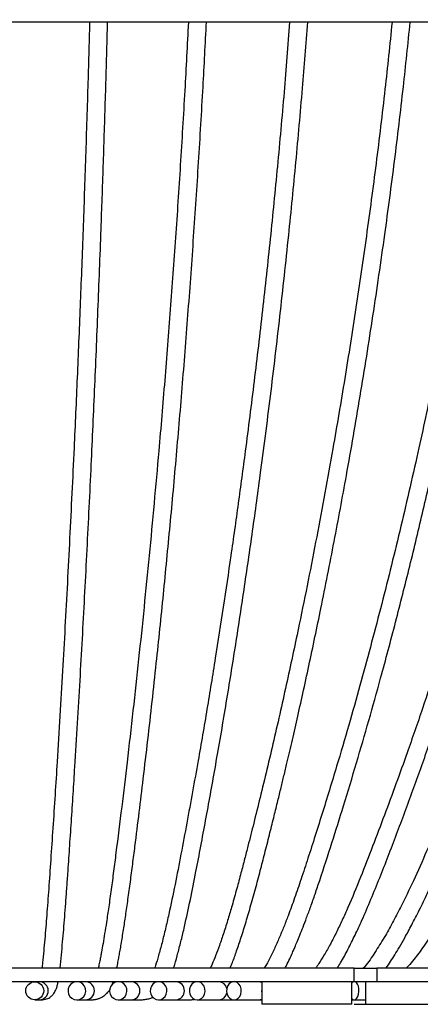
# Model space of a CAD drawing. Header units: millimetres. Extents: x 167 to 2222, y 44 to 1779.
# Tile 160 of 256: x 698 to 876, y 932 to 1368. Entities that reach past the tile are written whole.
import ezdxf

# ---------------------------------------------------------------- set-up
doc = ezdxf.new("R2010")
doc.units = ezdxf.units.MM
doc.layers.add('FORMAT', color=7, linetype='Continuous')
doc.styles.add('SLDTEXTSTYLE0', font='TXT', dxfattribs={"width": 0.605})
doc.dimstyles.new('SLDDIMSTYLE0', dxfattribs={"dimtxt": 18.491895, "dimasz": 2, "dimexe": 0, "dimexo": 0.0625, "dimgap": 4.622974, "dimtad": 1, "dimrnd": 1e-09, "dimzin": 12, "dimdsep": 46, "dimtxsty": 'SLDTEXTSTYLE0', "dimsah": 1, "dimcen": 0.09, "dimadec": 0, "dimazin": 3, "dimtfac": 1, "dimtofl": 0, "dimtmove": 0, "dimatfit": 3, "dimfxl": 0, "dimfrac": 2, "dimtolj": 1, "dimtzin": 12, "dimarcsym": 0})

# ---------------------------------------------------------------- blocks, each defined once
blk = doc.blocks.new('_D_3')
at = {"layer": 'FORMAT'}
for p, q in [((1115.01, 1673.87), (1367.3, 1673.87)), ((1366.31, 1673.87), (1366.31, 931.87)), ((846.56, 931.87), (1367.3, 931.87))]:
    blk.add_line(p, q, dxfattribs=at)
for points in [[(1366.31, 1673.87), (1365.31, 1671.87), (1367.31, 1671.87)], [(1366.31, 931.87), (1367.31, 933.87), (1365.31, 933.87)]]:
    blk.add_solid(points, dxfattribs=at)
at = {"layer": 'FORMAT', "insert": (1341.75, 1268.3), "char_height": 19.05, "attachment_point": 1, "rotation": 90, "style": 'SLDTEXTSTYLE0'}
blk.add_mtext('74 cm', dxfattribs=at)
blk = doc.blocks.new('_D_4')
at = {"layer": 'FORMAT'}
for p, q in [((917.56, 1383.18), (1296.73, 1383.18)), ((1295.74, 931.87), (1295.74, 1383.18)), ((846.56, 931.87), (1296.73, 931.87))]:
    blk.add_line(p, q, dxfattribs=at)
for points in [[(1295.74, 1383.18), (1294.74, 1381.18), (1296.74, 1381.18)], [(1295.74, 931.87), (1296.74, 933.87), (1294.74, 933.87)]]:
    blk.add_solid(points, dxfattribs=at)
at = {"layer": 'FORMAT', "insert": (1271.19, 1122.95), "char_height": 19.05, "attachment_point": 1, "rotation": 90, "style": 'SLDTEXTSTYLE0'}
blk.add_mtext('45 cm', dxfattribs=at)

msp = doc.modelspace()

# ---------------------------------------------------------------- linework, layer by layer
at = {"color": 7, "linetype": 'Continuous', "lineweight": 25}
for p, q in [((916.57, 1367.182), (466.57, 1367.182)), ((846.57, 941.871), (846.57, 947.871)), ((846.57, 947.871), (856.57, 947.871)), ((856.57, 947.871), (856.57, 941.871)), ((906.57, 947.871), (856.57, 947.871)), ((739.32, 940.682), (739.763, 941.871)), ((793.334, 941.921), (790.159, 941.871)), ((805.57, 941.871), (805.57, 931.871)), ((845.57, 931.871), (845.57, 941.871)), ((856.57, 941.871), (846.57, 941.871)), ((851.57, 941.871), (851.57, 931.871)), ((906.57, 941.871), (856.57, 941.871)), ((704.907, 933.871), (706.939, 933.871)), ((723.597, 933.871), (727.431, 933.871)), ((741.972, 933.871), (747.707, 933.871)), ((759.836, 933.871), (767.551, 933.871)), ((777.001, 933.871), (786.7, 933.871)), ((793.274, 933.871), (804.873, 933.871)), ((804.873, 933.871), (805.57, 933.865)), ((821.327, 931.871), (805.57, 931.871)), ((845.57, 931.871), (821.327, 931.871)), ((845.57, 933.871), (846.635, 933.871)), ((846.635, 933.871), (851.57, 933.871)), ((851.57, 931.871), (871.57, 931.871)), ((871.57, 931.871), (891.57, 931.871))]:
    msp.add_line(p, q, dxfattribs=at)
at = {"color": 8, "linetype": 'Continuous', "lineweight": 25}
for p, q in [((804.873, 941.871), (805.57, 941.779)), ((805.57, 933.963), (804.873, 933.871))]:
    msp.add_line(p, q, dxfattribs=at)
at = {"color": 7, "linetype": 'Continuous', "lineweight": 25, "flags": 128}
for points in [[(723.597, 933.871), (724.755, 934.048), (725.809, 934.566), (726.667, 935.377), (727.252, 936.409), (727.513, 937.572), (727.425, 938.761), (726.998, 939.871), (726.268, 940.803), (725.301, 941.475), (724.183, 941.826), (723.012, 941.826), (721.894, 941.475), (720.927, 940.803), (720.197, 939.871), (719.77, 938.761), (719.682, 937.572), (719.943, 936.409), (720.528, 935.377), (721.386, 934.566), (722.44, 934.048), (723.597, 933.871)], [(741.972, 933.871), (743.101, 934.048), (744.131, 934.566), (744.968, 935.377), (745.54, 936.409), (745.794, 937.572), (745.708, 938.761), (745.291, 939.871), (744.579, 940.803), (743.635, 941.475), (742.543, 941.826), (741.4, 941.826), (740.309, 941.475), (739.365, 940.803), (738.652, 939.871), (738.235, 938.761), (738.15, 937.572), (738.404, 936.409), (738.975, 935.377), (739.813, 934.566), (740.842, 934.048), (741.972, 933.871)], [(759.836, 933.871), (760.925, 934.048), (761.916, 934.566), (762.723, 935.377), (763.273, 936.409), (763.518, 937.572), (763.436, 938.761), (763.034, 939.871), (762.348, 940.803), (761.438, 941.475), (760.387, 941.826), (759.286, 941.826), (758.234, 941.475), (757.325, 940.803), (756.639, 939.871), (756.237, 938.761), (756.155, 937.572), (756.399, 936.409), (756.95, 935.377), (757.756, 934.566), (758.748, 934.048), (759.836, 933.871)], [(777.001, 933.871), (778.033, 934.048), (778.973, 934.566), (779.738, 935.377), (780.26, 936.409), (780.492, 937.572), (780.414, 938.761), (780.033, 939.871), (779.382, 940.803), (778.52, 941.475), (777.523, 941.826), (776.48, 941.826), (775.482, 941.475), (774.62, 940.803), (773.97, 939.871), (773.588, 938.761), (773.51, 937.572), (773.743, 936.409), (774.264, 935.377), (775.029, 934.566), (775.969, 934.048), (777.001, 933.871)], [(793.274, 933.871), (794.236, 934.048), (795.112, 934.566), (795.825, 935.377), (796.311, 936.409), (796.528, 937.572), (796.455, 938.761), (796.1, 939.871), (795.493, 940.803), (794.69, 941.475), (793.76, 941.826), (792.788, 941.826), (791.858, 941.475), (791.055, 940.803), (790.449, 939.871), (790.093, 938.761), (790.021, 937.572), (790.237, 936.409), (790.723, 935.377), (791.436, 934.566), (792.312, 934.048), (793.274, 933.871)], [(805.57, 938.737), (805.507, 937.572), (805.57, 937.005)], [(846.635, 933.871), (847.249, 934.048), (847.808, 934.566), (848.263, 935.377), (848.573, 936.409), (848.711, 937.572), (848.665, 938.761), (848.438, 939.871), (848.051, 940.803), (847.539, 941.475), (846.946, 941.826), (846.325, 941.826), (845.732, 941.475), (845.57, 941.307)], [(845.57, 934.435), (846.022, 934.048), (846.635, 933.871)]]:
    msp.add_lwpolyline(points, dxfattribs=at)
at = {"color": 7, "linetype": 'Continuous', "lineweight": 25}
msp.add_circle((704.911, 937.856), 3.986, dxfattribs=at)
at = {"color": 8, "linetype": 'Continuous', "lineweight": 25}
for centre, radius, start, end in [((706.923, 937.871), 4, 270.219, 89.781), ((727.376, 937.871), 4, 270.79041, 89.20959), ((747.581, 937.871), 4.002, 271.8117, 88.1883), ((767.313, 937.871), 4.007, 273.39939, 86.60061), ((786.495, 938.22), 3.656, 9.30205, 86.77785), ((786.527, 937.486), 3.619, 272.74812, 351.17197)]:
    msp.add_arc(centre, radius, start, end, dxfattribs=at)
at = {"color": 7, "linetype": 'Continuous', "lineweight": 25}
for points, knots in [([(1040.379, 1615.846), (1040.738, 1614.666), (1041.717, 1611.451), (1042.958, 1605.594), (1044.174, 1598.661), (1045.153, 1591.602), (1045.921, 1584.715), (1046.525, 1577.593), (1046.97, 1570.039), (1047.248, 1562.062), (1047.378, 1551.976), (1047.232, 1539.695), (1046.661, 1525.455), (1045.735, 1511.192), (1044.536, 1497.238), (1043.132, 1483.614), (1041.12, 1466.417), (1038.384, 1445.56), (1034.795, 1420.81), (1030.74, 1395.828), (1026.181, 1370.758), (1021.193, 1346.041), (1015.893, 1322.111), (1010.932, 1301.453), (1006.462, 1283.906), (1002.582, 1269.315), (998.639, 1255.056), (994.523, 1240.709), (990.107, 1225.865), (985.314, 1210.337), (980.176, 1194.298), (973.872, 1175.34), (966.432, 1153.958), (957.817, 1130.451), (948.948, 1107.403), (939.728, 1084.57), (930.037, 1061.732), (921.973, 1043.673), (915.771, 1030.268), (911.622, 1021.464), (907.365, 1012.579), (903.004, 1003.62), (898.553, 994.582), (894.014, 985.612), (889.451, 977.042), (885.539, 970.184), (882.358, 964.977), (879.917, 961.183), (877.545, 957.712), (875.273, 954.573), (872.986, 951.661), (871.16, 949.372), (869.98, 948.214), (869.63, 947.871)], [0, 0, 0, 0, 0.00529, 0.0144007, 0.0251711, 0.0347676, 0.0440762, 0.0539511, 0.0643844, 0.0753799, 0.0869413, 0.1060547, 0.1261094, 0.1458494, 0.1651974, 0.1841439, 0.2026751, 0.2371274, 0.2716557, 0.3068694, 0.3427835, 0.3783063, 0.4127114, 0.4459769, 0.4680369, 0.4893895, 0.5100366, 0.5309355, 0.5529708, 0.5761429, 0.6004518, 0.6251867, 0.662021, 0.69808, 0.7335738, 0.7693679, 0.8055668, 0.8423687, 0.8565401, 0.8709281, 0.8855214, 0.9003071, 0.9152722, 0.9304226, 0.9452516, 0.9589488, 0.9662763, 0.9732431, 0.9798045, 0.9858977, 0.9915007, 0.9974824, 1, 1, 1, 1]), ([(860.739, 947.871), (861.403, 948.832), (862.728, 950.751), (864.691, 953.881), (866.79, 957.407), (869.295, 961.827), (872.242, 967.279), (875.616, 973.881), (879.198, 981.297), (882.843, 989.214), (887.566, 999.804), (893.235, 1012.777), (900.125, 1029.023), (907.033, 1045.921), (913.962, 1063.542), (921.3, 1082.913), (928.988, 1104.093), (936.984, 1127.186), (944.622, 1150.326), (952.822, 1176.437), (961.444, 1205.64), (970.303, 1238.028), (978.557, 1270.769), (986.175, 1303.854), (993.065, 1337.077), (999.185, 1370.407), (1004.542, 1403.801), (1009.166, 1437.452), (1012.482, 1465.148), (1014.708, 1486.855), (1016.08, 1502.627), (1017.17, 1518.788), (1017.912, 1535.446), (1018.117, 1551.605), (1018.04, 1563.662), (1017.68, 1569.968), (1017.598, 1571.407)], [0, 0, 0, 0, 0.0060282, 0.0120417, 0.0188931, 0.0268565, 0.0376346, 0.0498917, 0.0636259, 0.0781484, 0.0924628, 0.1200083, 0.1467949, 0.1776823, 0.2077532, 0.2373665, 0.2763168, 0.3145175, 0.3525741, 0.3906354, 0.4423022, 0.4939602, 0.5456042, 0.5972465, 0.6488916, 0.6996019, 0.7502591, 0.8009064, 0.8516777, 0.8747966, 0.8981154, 0.9220732, 0.9466904, 0.9719884, 0.9936126, 1, 1, 1, 1]), ([(1010.036, 1553.256), (1010.049, 1551.822), (1010.095, 1546.469), (1009.889, 1537.283), (1009.389, 1523.596), (1008.438, 1507.99), (1006.985, 1490.492), (1004.66, 1467.523), (1001.281, 1439.15), (996.671, 1405.366), (991.333, 1371.919), (985.255, 1338.768), (978.492, 1306.141), (971.115, 1274.045), (963.188, 1242.469), (954.701, 1211.225), (946.726, 1183.936), (939.471, 1160.489), (933.101, 1140.777), (926.512, 1121.227), (919.706, 1101.838), (912.611, 1082.435), (905.111, 1062.772), (897.923, 1044.744), (891.133, 1028.367), (884.978, 1013.964), (878.867, 1000.008), (873.01, 986.924), (867.97, 976.379), (863.629, 968.039), (859.869, 961.31), (855.766, 954.822), (852.69, 950.159), (850.847, 948.126), (850.615, 947.871)], [0, 0, 0, 0, 0.0064942, 0.024233, 0.0415863, 0.068542, 0.0951536, 0.1213995, 0.1737082, 0.2256156, 0.2775019, 0.3293888, 0.3812607, 0.4321923, 0.483116, 0.5340466, 0.5849802, 0.6180549, 0.6511302, 0.6842079, 0.7172878, 0.750404, 0.7844744, 0.8199415, 0.8455944, 0.871888, 0.8974805, 0.9213096, 0.9434477, 0.9564688, 0.969502, 0.9835425, 0.9979349, 1, 1, 1, 1]), ([(839.104, 947.871), (839.603, 948.655), (841.287, 951.301), (843.873, 956.245), (847.004, 962.547), (851.83, 972.96), (857.983, 987.839), (865.396, 1007.205), (872.63, 1026.614), (879.56, 1046.062), (886.163, 1065.391), (892.027, 1083.278), (897.246, 1099.779), (901.901, 1114.965), (906.444, 1130.256), (910.881, 1145.673), (915.261, 1161.406), (919.737, 1178.051), (924.342, 1195.851), (929.058, 1214.88), (933.028, 1231.67), (936.189, 1245.564), (938.48, 1255.92), (940.498, 1265.283), (942.207, 1273.401), (943.662, 1280.459), (944.928, 1286.715), (946.128, 1292.751), (947.352, 1299.019), (948.677, 1305.938), (950.157, 1313.854), (951.786, 1322.807), (954.363, 1337.441), (957.629, 1357.211), (961.294, 1381.573), (964.489, 1405.303), (966.59, 1422.087), (967.567, 1431.005), (967.695, 1432.18)], [0, 0, 0, 0, 0.0063461, 0.0214045, 0.0369599, 0.0524291, 0.095495, 0.1386226, 0.1818055, 0.2242888, 0.2660224, 0.3070257, 0.3389822, 0.3709463, 0.4029184, 0.4348964, 0.467033, 0.5003541, 0.5373242, 0.5758428, 0.6158777, 0.6385397, 0.6591634, 0.67775, 0.6943003, 0.7073713, 0.7195634, 0.7312884, 0.7429913, 0.7564846, 0.7719616, 0.7894222, 0.8088666, 0.8573333, 0.9041674, 0.9493416, 0.9933224, 1, 1, 1, 1]), ([(955.013, 1395.033), (954.126, 1388.595), (952.704, 1378.288), (950.566, 1364.123), (948.724, 1352.42), (946.78, 1340.64), (944.812, 1329.226), (942.919, 1318.669), (941.196, 1309.384), (939.669, 1301.378), (938.272, 1294.224), (936.91, 1287.386), (935.453, 1280.221), (933.824, 1272.376), (931.962, 1263.609), (929.833, 1253.83), (927.334, 1242.659), (924.519, 1230.445), (921.476, 1217.654), (918.404, 1205.125), (915.339, 1192.979), (911.473, 1178.073), (906.776, 1160.613), (901.141, 1140.572), (895.388, 1120.958), (889.449, 1101.517), (883.287, 1082.156), (876.848, 1062.757), (870.77, 1045.22), (865.122, 1029.527), (860.004, 1015.712), (854.759, 1001.907), (849.427, 988.132), (844.93, 977.241), (841.314, 969.194), (838.737, 963.801), (836.087, 958.627), (833.466, 953.981), (831.275, 950.371), (829.959, 948.543), (829.475, 947.871)], [0, 0, 0, 0, 0.0395234, 0.0632824, 0.0874299, 0.1119641, 0.1364465, 0.1585637, 0.1779783, 0.1946914, 0.2089135, 0.2230791, 0.2378912, 0.254274, 0.2728683, 0.2936746, 0.3166936, 0.3444055, 0.3722086, 0.3993037, 0.4256904, 0.4513684, 0.4968768, 0.5407034, 0.5844727, 0.6282436, 0.6720436, 0.7164905, 0.7618749, 0.794197, 0.8269375, 0.859903, 0.8929483, 0.9261478, 0.94007, 0.9540747, 0.9681502, 0.9815516, 0.9932194, 1, 1, 1, 1]), ([(729.236, 1367.182), (728.978, 1357.669), (728.415, 1336.962), (727.418, 1305.647), (726.284, 1273.174), (725.061, 1241.236), (723.751, 1209.634), (722.519, 1182.038), (721.398, 1158.329), (720.413, 1138.399), (719.395, 1118.636), (718.343, 1099.033), (717.245, 1079.399), (716.083, 1059.486), (714.97, 1041.223), (713.919, 1024.649), (712.972, 1010.165), (712.038, 996.222), (711.146, 983.271), (710.408, 973.343), (709.817, 965.999), (709.364, 960.675), (708.884, 955.422), (708.456, 951.024), (708.187, 948.686), (708.093, 947.871)], [0, 0, 0, 0, 0.0624786, 0.1359948, 0.2081879, 0.280373, 0.3525691, 0.4247764, 0.4716665, 0.5185554, 0.5654422, 0.6123243, 0.6592917, 0.7077198, 0.7580959, 0.7945207, 0.831777, 0.8674663, 0.9005818, 0.931242, 0.9456928, 0.9602061, 0.9755598, 0.9914819, 1, 1, 1, 1]), ([(716.116, 947.871), (716.123, 947.928), (716.364, 949.71), (716.741, 953.679), (717.281, 959.354), (717.762, 965.02), (718.223, 970.723), (718.679, 976.697), (719.141, 983.025), (719.706, 991.072), (720.379, 1001.013), (721.164, 1012.808), (721.952, 1024.923), (722.876, 1039.48), (723.902, 1056.239), (725.012, 1075.141), (726.062, 1093.75), (727.068, 1112.284), (728.043, 1130.942), (728.988, 1149.751), (730.156, 1173.973), (731.509, 1203.776), (732.997, 1239.353), (734.265, 1272.545), (735.339, 1303.225), (736.233, 1331.32), (736.866, 1352.65), (737.174, 1364.675), (737.238, 1367.182)], [0, 0, 0, 0, 0.00056535, 0.0174663, 0.03370018, 0.04904501, 0.06421694, 0.0800507, 0.09656402, 0.11377569, 0.14228021, 0.17261083, 0.20358424, 0.23391655, 0.28192659, 0.32820838, 0.37296836, 0.41749854, 0.46203587, 0.50657871, 0.55112416, 0.63279053, 0.71444378, 0.79608012, 0.85856206, 0.92104815, 0.9835373, 1, 1, 1, 1]), ([(773.06, 1367.182), (772.538, 1357.067), (771.44, 1335.797), (769.516, 1303.964), (767.372, 1271.608), (765.063, 1239.785), (762.591, 1208.296), (760.172, 1179.675), (757.852, 1153.845), (755.666, 1130.715), (753.387, 1107.73), (751.005, 1084.822), (748.501, 1061.906), (745.99, 1040.04), (743.458, 1019.041), (741.45, 1003.013), (739.889, 990.831), (738.828, 982.817), (737.777, 975.255), (736.815, 968.748), (735.966, 963.348), (735.233, 958.945), (734.643, 955.622), (734.166, 953.08), (733.748, 950.969), (733.385, 949.188), (733.146, 948.161), (733.079, 947.871)], [0, 0, 0, 0, 0.0664896, 0.1398082, 0.2118049, 0.2837983, 0.3558035, 0.4278173, 0.4823739, 0.5369255, 0.5915526, 0.6466982, 0.7024382, 0.7590689, 0.8086069, 0.860053, 0.8807557, 0.9017539, 0.9219602, 0.9401528, 0.9540226, 0.9664424, 0.9773153, 0.9829685, 0.9891463, 0.9969353, 1, 1, 1, 1]), ([(741.275, 947.871), (741.331, 948.123), (741.567, 949.188), (741.926, 951.032), (742.377, 953.409), (742.819, 955.879), (743.292, 958.637), (743.795, 961.687), (744.463, 965.886), (745.304, 971.439), (746.314, 978.515), (747.344, 986.131), (748.365, 993.986), (749.671, 1004.247), (751.241, 1016.81), (753.15, 1032.533), (755.066, 1048.892), (756.996, 1066.003), (759.328, 1087.449), (762.013, 1113.424), (764.993, 1144.125), (767.829, 1175.313), (770.52, 1207.071), (773.058, 1239.39), (775.424, 1272.061), (777.603, 1305.084), (779.506, 1336.774), (780.575, 1357.602), (781.067, 1367.182)], [0, 0, 0, 0, 0.0023599, 0.0099792, 0.0164406, 0.0235609, 0.0313945, 0.0399184, 0.0491024, 0.0660665, 0.0848939, 0.105203, 0.1253818, 0.145283, 0.1835943, 0.2208379, 0.2637403, 0.3056507, 0.3472375, 0.4207112, 0.4935233, 0.5663284, 0.6404523, 0.7145647, 0.7886609, 0.8627593, 0.936869, 1, 1, 1, 1]), ([(817.955, 1367.182), (817.153, 1356.831), (815.489, 1335.361), (812.592, 1303.366), (809.387, 1271.116), (805.938, 1239.395), (802.248, 1208.009), (798.638, 1179.481), (795.175, 1153.732), (791.916, 1130.686), (788.529, 1107.866), (785.001, 1085.19), (781.295, 1062.502), (777.911, 1042.793), (774.907, 1026.006), (772.365, 1012.204), (769.776, 998.473), (767.152, 984.88), (764.856, 973.847), (762.907, 965.326), (761.399, 959.179), (759.907, 953.713), (758.79, 949.91), (758.195, 948.241), (758.063, 947.871)], [0, 0, 0, 0, 0.06798712, 0.14101751, 0.21273058, 0.28443634, 0.35615339, 0.42787771, 0.48221513, 0.53655194, 0.59088662, 0.64522208, 0.70024128, 0.75657297, 0.79100056, 0.82584227, 0.86068556, 0.8953847, 0.9300548, 0.94744629, 0.96491244, 0.98161227, 0.99591812, 1, 1, 1, 1]), ([(766.482, 947.871), (766.661, 948.416), (767.366, 950.571), (768.499, 954.748), (769.925, 960.342), (771.779, 968.176), (773.967, 978.241), (777.091, 993.971), (780.736, 1013.329), (785.067, 1037.166), (789.34, 1062.07), (793.539, 1087.934), (797.522, 1113.837), (801.33, 1139.961), (805.348, 1169.101), (809.504, 1201.356), (813.711, 1236.823), (817.47, 1271.433), (820.791, 1305.133), (823.618, 1336.597), (825.219, 1357.406), (825.971, 1367.182)], [0, 0, 0, 0, 0.0050651, 0.0200015, 0.0362067, 0.0524798, 0.0843758, 0.1163521, 0.174065, 0.2317832, 0.2961136, 0.3588953, 0.4211061, 0.4833349, 0.5455736, 0.6270783, 0.7085669, 0.7900371, 0.8627824, 0.9355303, 1, 1, 1, 1]), ([(863.399, 1367.182), (862.37, 1357.27), (860.187, 1336.223), (856.351, 1304.633), (852.05, 1272.34), (847.418, 1240.579), (842.46, 1209.151), (837.822, 1181.84), (833.631, 1158.525), (829.986, 1139.095), (826.193, 1119.69), (822.715, 1102.602), (819.574, 1087.682), (816.812, 1074.915), (813.925, 1061.94), (810.946, 1048.932), (807.917, 1036.083), (804.95, 1023.853), (802.136, 1012.52), (799.846, 1003.474), (797.96, 996.11), (796.329, 989.834), (794.489, 982.948), (792.591, 976.153), (790.652, 969.587), (788.776, 963.637), (786.915, 958.153), (785.198, 953.556), (783.838, 950.185), (783.038, 948.472), (782.758, 947.871)], [0, 0, 0, 0, 0.0650864, 0.1381904, 0.2099718, 0.2817467, 0.3535312, 0.4253241, 0.4710123, 0.5166992, 0.562384, 0.609032, 0.6392783, 0.6702413, 0.7019248, 0.734333, 0.766252, 0.7975075, 0.8260377, 0.8518241, 0.8662122, 0.8821679, 0.8999284, 0.9195134, 0.9355923, 0.95264, 0.968516, 0.9822768, 0.9937869, 1, 1, 1, 1]), ([(791.517, 947.871), (791.791, 948.508), (792.744, 950.725), (794.298, 955.022), (796.302, 960.929), (798.408, 967.621), (800.603, 975.062), (802.793, 982.963), (804.901, 990.928), (806.96, 998.93), (808.944, 1006.735), (810.829, 1014.265), (812.495, 1021.006), (813.959, 1027.012), (815.312, 1032.626), (816.937, 1039.452), (818.936, 1047.995), (821.338, 1058.486), (823.885, 1069.878), (826.533, 1082.026), (829.205, 1094.61), (832.987, 1112.906), (837.697, 1136.702), (843.526, 1168.036), (849.299, 1201.355), (854.977, 1236.96), (860.048, 1271.706), (864.526, 1305.539), (868.31, 1336.911), (870.444, 1357.584), (871.435, 1367.182)], [0, 0, 0, 0, 0.0059276, 0.020622, 0.03725, 0.0556479, 0.0754013, 0.0967554, 0.1175474, 0.1368691, 0.157981, 0.1770352, 0.1940265, 0.2089518, 0.2222972, 0.236196, 0.2600511, 0.2859584, 0.3139208, 0.3439399, 0.3748533, 0.4054321, 0.4761878, 0.5452384, 0.627062, 0.7088693, 0.7906571, 0.8636847, 0.9367124, 1, 1, 1, 1]), ([(908.241, 1367.182), (906.88, 1356.805), (904.058, 1335.274), (899.137, 1303.191), (893.695, 1270.85), (887.837, 1239.043), (881.569, 1207.571), (875.858, 1180.932), (870.889, 1158.98), (866.8, 1141.588), (862.587, 1124.324), (858.252, 1107.19), (853.776, 1090.119), (849.087, 1072.881), (844.107, 1055.251), (839.569, 1039.816), (835.577, 1026.67), (832.265, 1015.998), (828.962, 1005.564), (825.781, 995.657), (822.773, 986.515), (819.899, 978.186), (817.374, 971.3), (815.122, 965.549), (813.085, 960.635), (810.904, 955.786), (808.768, 951.379), (807.337, 948.938), (806.711, 947.871)], [0, 0, 0, 0, 0.0681043, 0.141291, 0.2131551, 0.2850122, 0.3568807, 0.4287527, 0.4695893, 0.5104254, 0.5512622, 0.5920988, 0.632938, 0.6743061, 0.7174142, 0.7623201, 0.7887805, 0.8157992, 0.8426832, 0.8678313, 0.8911952, 0.9128205, 0.9327496, 0.9460407, 0.9598365, 0.9740915, 0.9886661, 1, 1, 1, 1]), ([(815.918, 947.871), (816.256, 948.512), (817.097, 950.103), (818.262, 952.592), (819.366, 955.043), (820.338, 957.291), (821.344, 959.687), (822.559, 962.665), (823.975, 966.252), (825.585, 970.485), (827.374, 975.38), (829.307, 980.886), (832.474, 990.254), (836.669, 1003.273), (842.13, 1020.621), (847.607, 1038.693), (853.089, 1057.56), (858.884, 1078.326), (864.955, 1101.112), (871.261, 1126.029), (877.275, 1151.044), (883.508, 1178.412), (889.879, 1208.234), (896.28, 1240.58), (902.245, 1273.277), (907.732, 1306.324), (912.463, 1337.612), (915.099, 1358.023), (916.282, 1367.182)], [0, 0, 0, 0, 0.0058623, 0.0145577, 0.0215339, 0.0267735, 0.0334778, 0.041666, 0.0514726, 0.0628841, 0.0758912, 0.0904901, 0.1061696, 0.1486336, 0.1900427, 0.2379376, 0.2844108, 0.3301916, 0.3906214, 0.450092, 0.5093259, 0.5685646, 0.6427905, 0.7170032, 0.7911975, 0.865393, 0.9395968, 1, 1, 1, 1]), ([(846.57, 947.871), (846.306, 947.871), (845.794, 947.871), (844.572, 947.871), (843.002, 947.871), (841.045, 947.871), (838.701, 947.871), (836.021, 947.871), (833.044, 947.871), (829.815, 947.871), (826.29, 947.871), (822.488, 947.871), (818.099, 947.871), (813.045, 947.871), (807.245, 947.871), (801.19, 947.871), (794.93, 947.871), (788.507, 947.871), (781.958, 947.871), (774.948, 947.871), (767.416, 947.871), (759.319, 947.871), (751.062, 947.871), (742.65, 947.871), (734.136, 947.871), (726.516, 947.871), (719.903, 947.871), (714.378, 947.871), (709.081, 947.871), (704.115, 947.871), (699.602, 947.871), (695.469, 947.871), (692.858, 947.871), (691.57, 947.871)], [0, 0, 0, 0, 0.0640315, 0.1239268, 0.180004, 0.2325544, 0.2818423, 0.3281054, 0.3691474, 0.4078523, 0.4443669, 0.4788238, 0.5113434, 0.5501929, 0.5863078, 0.6199156, 0.6512544, 0.6805804, 0.7081667, 0.7343113, 0.7633999, 0.7914021, 0.8187006, 0.845582, 0.8721417, 0.8982737, 0.915476, 0.9321624, 0.9481133, 0.9630571, 0.9766488, 0.9884813, 1, 1, 1, 1]), ([(846.57, 941.871), (846.306, 941.871), (845.794, 941.871), (844.572, 941.871), (843.002, 941.871), (841.045, 941.871), (838.701, 941.871), (836.021, 941.871), (833.044, 941.871), (829.815, 941.871), (826.29, 941.871), (822.488, 941.871), (818.099, 941.871), (813.045, 941.871), (807.245, 941.871), (801.19, 941.871), (794.93, 941.871), (788.507, 941.871), (781.958, 941.871), (774.948, 941.871), (767.416, 941.871), (759.319, 941.871), (751.062, 941.871), (742.65, 941.871), (734.136, 941.871), (726.516, 941.871), (719.903, 941.871), (714.378, 941.871), (709.081, 941.871), (704.115, 941.871), (699.602, 941.871), (695.469, 941.871), (692.858, 941.871), (691.57, 941.871)], [0, 0, 0, 0, 0.0640315, 0.1239268, 0.180004, 0.2325544, 0.2818423, 0.3281054, 0.3691474, 0.4078523, 0.4443669, 0.4788238, 0.5113434, 0.5501929, 0.5863078, 0.6199156, 0.6512544, 0.6805804, 0.7081667, 0.7343113, 0.7633999, 0.7914021, 0.8187006, 0.845582, 0.8721417, 0.8982737, 0.915476, 0.9321624, 0.9481133, 0.9630571, 0.9766488, 0.9884813, 1, 1, 1, 1]), ([(706.939, 933.871), (707.422, 933.875), (708.353, 933.884), (709.608, 934.059), (710.676, 934.395), (711.544, 934.852), (712.222, 935.363), (712.724, 935.85), (713.095, 936.281), (713.507, 936.828), (713.935, 937.51), (714.444, 938.553), (714.899, 939.902), (715.15, 941.28), (715.257, 941.871)], [0, 0, 0, 0, 0.1393755, 0.2686501, 0.3831535, 0.4801331, 0.5582843, 0.6173221, 0.6575517, 0.686945, 0.7561664, 0.8380274, 0.9305572, 1, 1, 1, 1]), ([(727.431, 933.871), (727.999, 933.86), (729.092, 933.84), (730.688, 933.868), (732.143, 934.071), (733.422, 934.442), (734.508, 934.93), (735.636, 935.611), (736.729, 936.518), (737.722, 937.535), (738.139, 938.273), (738.256, 938.482)], [0, 0, 0, 0, 0.1749323, 0.3367383, 0.4789334, 0.5980499, 0.6926175, 0.7661884, 0.8683914, 0.9627863, 1, 1, 1, 1]), ([(846.576, 941.913), (845.285, 941.896), (842.221, 941.857), (839.128, 941.866), (837.338, 941.871)], [0, 0, 0, 0, 0.4213446, 1, 1, 1, 1]), ([(747.707, 933.871), (748.477, 933.86), (749.97, 933.838), (752.141, 933.849), (754.138, 934.045), (755.85, 934.381), (756.922, 934.775), (757.379, 934.943)], [0, 0, 0, 0, 0.24617784, 0.47784645, 0.68607667, 0.86584278, 1, 1, 1, 1]), ([(767.551, 933.871), (768.735, 933.858), (771.003, 933.834), (773.787, 933.83), (775.403, 934.034), (775.921, 934.099)], [0, 0, 0, 0, 0.4259769, 0.8160713, 1, 1, 1, 1]), ([(786.7, 933.871), (787.845, 933.863), (790.071, 933.848), (792.436, 933.803), (793.661, 933.864), (793.801, 933.871)], [0, 0, 0, 0, 0.4837564, 0.9407654, 1, 1, 1, 1])]:
    msp.add_open_spline(points, degree=3, knots=knots, dxfattribs=at)

# ---------------------------------------------------------------- dimensions: what is measured, and where the dimension line sits
at = {"layer": 'FORMAT'}
for base, p1, p2, text, picture, middle in [((1366.305, 931.871), (1114.019, 1673.871), (845.57, 931.871), '74 cm', '_D_3', (1366.305, 1302.871)), ((1295.743, 1383.182), (845.57, 931.871), (916.57, 1383.182), '45 cm', '_D_4', (1295.743, 1157.527))]:
    dim = msp.add_linear_dim(base=base, p1=p1, p2=p2, angle=90, text=text, dimstyle='SLDDIMSTYLE0', dxfattribs=at)
    dim.commit()
    dim.dimension.update_dxf_attribs({"geometry": picture, "text_midpoint": middle, "dimtype": 160})

doc.saveas('drawing.dxf')
